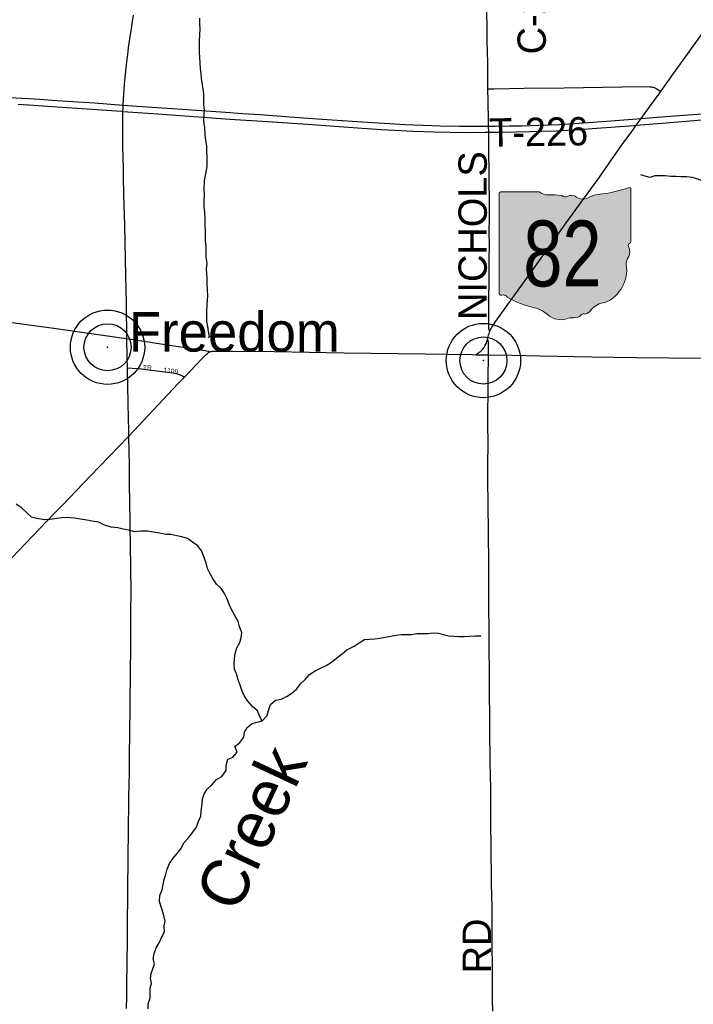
# Model space of a CAD drawing. Header units: feet. Extents: x 2113747 to 2516209, y 960708 to 1356798.
# Tile 227 of 253: x 2339271 to 2346398, y 1174717 to 1185127. Entities that reach past the tile are written whole.
import ezdxf
from ezdxf.enums import TextEntityAlignment as Align

# ---------------------------------------------------------------- set-up
doc = ezdxf.new("R2010")
doc.units = ezdxf.units.FT
doc.header["$LTSCALE"] = 50
doc.header["$MEASUREMENT"] = 0
for name, color, linetype in [('0_Xref', 7, 'Continuous'), ('GM_X_County_Road', 3, 'Continuous'), ('GM_X_County_Road_Text', 3, 'Continuous'), ('GM_X_Interstate_Route', 1, 'Continuous'), ('GM_X_Minor_River', 5, 'Continuous'), ('GM_X_Minor_River_Text', 5, 'Continuous'), ('GM_X_State_Location', 251, 'Continuous'), ('GM_X_State_Route', 1, 'Continuous'), ('GM_X_State_Shield', 251, 'Continuous'), ('GM_X_Township_Road', 4, 'Continuous'), ('GM_X_Township_Road_Text', 4, 'Continuous'), ('GM_X_Township_Subdivision', 4, 'Continuous'), ('GM_X_Township_Subdivision_Text', 4, 'Continuous'), ('GM_X_Unincorporated', 1, 'Continuous'), ('GM_X_Unincorporated_Location', 2, 'Continuous'), ('GM_X_Unincorporated_Text', 251, 'Continuous')]:
    doc.layers.add(name, color=color, linetype=linetype)
doc.styles.add('Styledgn030', font='dgn030.shx')
doc.styles.add('Styledgn031', font='dgn031.shx')

# ---------------------------------------------------------------- blocks, each defined once
blk = doc.blocks.new('M1-H5_217')
at = {"layer": 'GM_X_State_Shield', "linetype": 'Continuous', "true_color": 0x1e0000}
h = blk.add_hatch(color=18, dxfattribs=at)
edge = h.paths.add_edge_path()
edge.add_line((711.5512748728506, 89.69038223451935), (711.5512748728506, 642.4292893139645))
edge.add_line((711.5512748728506, 642.4292893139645), (711.4519030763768, 642.5278091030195))
edge.add_arc((696.1098771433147, 644.7216615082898), 15.49808853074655, 351.8620861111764, 457.7380000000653)
edge.add_line((694.023161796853, 660.0786262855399), (694.0231846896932, 660.0786317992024))
edge.add_arc((215.6435505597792, 2056.797888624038), 1476.371144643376, 275.84446944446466, 288.906452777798, ccw=False)
edge.add_line((365.9801086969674, 588.1009573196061), (365.9801066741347, 588.1009594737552))
edge.add_arc((403.9586955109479, 293.5157865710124), 297.023226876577, 97.346180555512, 120.7688527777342)
edge.add_line((252.0087886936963, 548.7294678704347), (252.0087824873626, 548.7294645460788))
edge.add_arc((204.612707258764, 651.1715615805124), 112.8750246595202, 233.8562055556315, 294.82819166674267, ccw=False)
edge.add_line((138.0374625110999, 560.0205441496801), (138.0374654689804, 560.0205424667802))
edge.add_arc((83.50627348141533, 483.6645863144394), 93.82900905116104, 54.4666833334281, 119.1411305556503)
edge.add_line((37.81506425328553, 565.6169892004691), (37.81506453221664, 565.6169886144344))
edge.add_arc((17.25471621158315, 605.7913352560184), 45.12987980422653, 219.7920611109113, 297.10236944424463, ccw=False)
edge.add_line((-17.42182925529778, 576.9080659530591), (-17.42182980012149, 576.9080661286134))
edge.add_arc((-110.2402786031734, 23.03722839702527), 561.5943102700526, 80.48669166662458, 94.98826944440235)
edge.add_line((-159.0719053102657, 582.5045121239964), (-159.0719000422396, 582.5044846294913))
edge.add_arc((-162.1074610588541, 738.908484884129), 156.4334552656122, 231.6195055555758, 271.1118833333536, ccw=False)
edge.add_line((-259.2340128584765, 616.2795369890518), (-259.2015184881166, 616.2440637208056))
edge.add_line((-259.2015184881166, 616.2440637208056), (-666.9041242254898, 616.2440637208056))
edge.add_line((-666.9041242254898, 616.2440637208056), (-666.9412597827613, 616.2795633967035))
edge.add_arc((-664.6604070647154, 600.3135952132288), 16.1280634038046, 98.1301027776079, 188.1301027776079)
edge.add_line((-680.62637524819, 598.0327424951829), (-680.6072733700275, 598.0636480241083))
edge.add_line((-680.6072733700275, 598.0636480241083), (-680.6072733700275, -458.5712582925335))
edge.add_line((-680.6072733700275, -458.5712582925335), (-680.6263743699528, -458.6079740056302))
edge.add_arc((-664.5151342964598, -460.8841950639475), 16.27123962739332, 171.9583861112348, 258.3066138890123)
edge.add_line((-667.812895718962, -476.8177448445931), (-667.8128982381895, -476.8177416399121))
edge.add_arc((-662.0481153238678, -352.7818432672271), 124.169790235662, 267.3389944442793, 280.6038555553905)
edge.add_line((-639.1987016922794, -474.8311820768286), (-639.1987019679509, -474.831181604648))
edge.add_arc((-636.6434350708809, -519.531103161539), 44.77289778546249, 29.74838055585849, 93.27174722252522, ccw=False)
edge.add_line((-597.7710303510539, -497.315151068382), (-597.7710260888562, -497.315154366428))
edge.add_arc((-71.36636179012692, 429.8114385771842), 1066.145201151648, 240.4129222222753, 257.1985000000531)
edge.add_line((-307.5964472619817, -609.8331817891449), (-307.5964406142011, -609.8331830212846))
edge.add_arc((-389.2220105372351, -933.2680402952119), 333.5758393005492, 47.18415555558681, 75.83597222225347, ccw=False)
edge.add_line((-162.5091320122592, -688.5761702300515), (-162.5091265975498, -688.5761749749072))
edge.add_arc((-28.4401791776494, -524.7737584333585), 211.673603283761, 230.7003722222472, 286.291836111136)
edge.add_line((30.94060543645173, -727.9476660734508), (30.94060344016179, -727.9476635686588))
edge.add_arc((93.86574833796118, -890.0948709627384), 173.9289818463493, 85.69512222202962, 111.2099472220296, ccw=False)
edge.add_line((106.9214873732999, -716.6565868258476), (106.9214872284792, -716.6565896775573))
edge.add_arc((109.3286034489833, -603.9020136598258), 112.7802669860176, 268.7770194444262, 315.5492722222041)
edge.add_line((189.8371287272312, -682.8815425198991), (189.8371289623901, -682.8815423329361))
edge.add_arc((211.3496800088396, -706.2366200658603), 31.75294487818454, 65.75173055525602, 132.6484222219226, ccw=False)
edge.add_line((224.3903386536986, -677.2850962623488), (224.3903387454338, -677.285096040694))
edge.add_arc((197.8102065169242, -560.9801045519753), 119.3036230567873, 282.8731916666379, 323.2771111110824)
edge.add_line((293.4364551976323, -632.3171569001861), (293.43645941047, -632.3171512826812))
edge.add_arc((454.0505528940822, -755.2192038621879), 202.2419381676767, 94.40312222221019, 142.576749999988, ccw=False)
edge.add_line((438.5237596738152, -553.5741685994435), (438.523756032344, -553.574169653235))
edge.add_arc((298.3474105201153, -211.9398530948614), 369.2741719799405, 292.3088861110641, 368.9858388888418)
edge.add_line((663.0894711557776, -154.2627927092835), (663.0894695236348, -154.2627859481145))
edge.add_arc((767.0788936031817, -141.6241802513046), 104.7546403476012, 136.8064972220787, 186.9295944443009, ccw=False)
edge.add_line((690.7079159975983, -69.92335421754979), (690.7079167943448, -69.92335321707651))
edge.add_arc((555.3839252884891, -20.75759949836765), 143.9786581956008, 340.0329638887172, 383.6495666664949)
edge.add_line((687.2706862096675, 36.99823405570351), (687.2706862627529, 36.99823372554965))
edge.add_arc((707.9709234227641, 49.11239851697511), 23.98442842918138, 107.943983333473, 210.3369666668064, ccw=False)
edge.add_line((700.5816322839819, 71.93018069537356), (700.5816327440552, 71.93017908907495))
edge.add_arc((695.016798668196, 87.5547599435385), 16.58598520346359, 289.6038111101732, 367.7341305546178)
edge.add_line((711.451904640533, 89.78684346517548), (711.4156001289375, 89.82605697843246))
edge.add_line((711.4156001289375, 89.82605697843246), (711.5512748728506, 89.69038223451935))
at = {"layer": 'GM_X_State_Shield', "color": 7, "linetype": 'Continuous', "lineweight": 13, "flags": 128}
blk.add_lwpolyline([(711.5512748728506, 89.69038223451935), (711.5512748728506, 642.4292893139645), (711.4519030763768, 642.5278091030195, 0.4979057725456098), (694.023161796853, 660.0786262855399), (694.0231846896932, 660.0786317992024, -0.05705544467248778), (365.9801086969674, 588.1009573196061), (365.9801066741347, 588.1009594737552, 0.1025580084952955), (252.0087886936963, 548.7294678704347), (252.0087824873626, 548.7294645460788, -0.272499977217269), (138.0374625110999, 560.0205441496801), (138.0374654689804, 560.0205424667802, 0.2899328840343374), (37.81506425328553, 565.6169892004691), (37.81506453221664, 565.6169886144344, -0.3507354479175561), (-17.42182925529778, 576.9080659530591), (-17.42182980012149, 576.9080661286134, 0.06335965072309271), (-159.0719053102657, 582.5045121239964), (-159.0719000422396, 582.5044846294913, -0.1740440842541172), (-259.2340128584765, 616.2795369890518), (-259.2015184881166, 616.2440637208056), (-666.9041242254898, 616.2440637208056), (-666.9412597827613, 616.2795633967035, 0.414213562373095), (-680.62637524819, 598.0327424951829), (-680.6072733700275, 598.0636480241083), (-680.6072733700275, -458.5712582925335), (-680.6263743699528, -458.6079740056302, 0.3956667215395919), (-667.812895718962, -476.8177448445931), (-667.8128982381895, -476.8177416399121, 0.05794359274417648), (-639.1987016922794, -474.8311820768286), (-639.1987019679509, -474.831181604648, -0.2844960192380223), (-597.7710303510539, -497.315151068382), (-597.7710260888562, -497.315154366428, 0.0733721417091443), (-307.5964472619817, -609.8331817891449), (-307.5964406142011, -609.8331830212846, -0.1256725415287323), (-162.5091320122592, -688.5761702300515), (-162.5091265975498, -688.5761749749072, 0.2474354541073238), (30.94060543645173, -727.9476660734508), (30.94060344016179, -727.9476635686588, -0.1117916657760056), (106.9214873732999, -716.6565868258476), (106.9214872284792, -716.6565896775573, 0.2069637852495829), (189.8371287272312, -682.8815425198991), (189.8371289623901, -682.8815423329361, -0.3004743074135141), (224.3903386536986, -677.2850962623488), (224.3903387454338, -677.285096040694, 0.1781447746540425), (293.4364551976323, -632.3171569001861), (293.43645941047, -632.3171512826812, -0.213348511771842), (438.5237596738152, -553.5741685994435), (438.523756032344, -553.574169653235, 0.3476349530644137), (663.0894711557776, -154.2627927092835), (663.0894695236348, -154.2627859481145, -0.2222582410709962), (690.7079159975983, -69.92335421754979), (690.7079167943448, -69.92335321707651, 0.1926447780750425), (687.2706862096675, 36.99823405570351), (687.2706862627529, 36.99823372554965, -0.4790820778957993), (700.5816322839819, 71.93018069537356), (700.5816327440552, 71.93017908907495, 0.354758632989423), (711.451904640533, 89.78684346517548), (711.4156001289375, 89.82605697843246), (711.5512748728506, 89.69038223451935)], format="xyb", dxfattribs=at)
at = {"layer": 'GM_X_State_Shield', "color": 9, "linetype": 'Continuous', "lineweight": 13, "style": 'Styledgn030', "width": 0.8}
blk.add_text('82', height=696.0951421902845, dxfattribs=at).set_placement((-12.10056602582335, -384.0604357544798), align=Align.CENTER)
blk = doc.blocks.new('Unicorp7')
at = {"layer": 'GM_X_Unincorporated'}
for radius in [392.8488348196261, 249.0278639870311]:
    blk.add_circle((0, 0), radius, dxfattribs=at)
blk = doc.blocks.new('Unicorp26')
at = {"layer": 'GM_X_Unincorporated'}
for radius in [392.8488348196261, 249.0278639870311]:
    blk.add_circle((0, 0), radius, dxfattribs=at)
blk = doc.blocks.new('POR')
at = {"layer": 'GM_X_County_Road', "flags": 128}
for points in [[(2344224.41259163, 1184396.351674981), (2344222.870599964, 1184474.173041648), (2344222.54251663, 1184684.343224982), (2344219.49134163, 1184772.794491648), (2344217.883733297, 1184913.903133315), (2344213.159333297, 1185330.568966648)], [(2344244.064783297, 1181832.085149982), (2344241.112033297, 1181837.137633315), (2344238.815449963, 1181842.386966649), (2344236.91256663, 1181850.195349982), (2344235.665849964, 1181859.676958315), (2344233.992624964, 1181883.233341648), (2344233.238033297, 1181951.409058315), (2344233.27084163, 1182079.492791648), (2344234.517558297, 1182194.059491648), (2344236.02674163, 1182345.043441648), (2344236.42044163, 1182443.468441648), (2344238.19209163, 1182587.792299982), (2344239.47161663, 1182738.776249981), (2344239.110724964, 1182879.917699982), (2344240.783949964, 1183037.430508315), (2344239.930933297, 1183231.130908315), (2344238.68421663, 1183401.799858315), (2344237.535924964, 1183516.629024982), (2344234.45194163, 1183739.430416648), (2344233.205224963, 1183847.665108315), (2344232.68029163, 1183936.608499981), (2344232.647483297, 1183939.561249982), (2344231.40076663, 1184001.962699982), (2344230.482133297, 1184047.795941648), (2344225.79054163, 1184280.735108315), (2344224.70786663, 1184382.440941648), (2344224.41259163, 1184396.351674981)], [(2344230.154049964, 1181583.397983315), (2344230.51494163, 1181633.890008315), (2344230.285283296, 1181691.107741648), (2344229.53069163, 1181717.813724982), (2344228.64486663, 1181727.032866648), (2344226.315474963, 1181736.087966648), (2344223.592383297, 1181743.666691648), (2344220.18031663, 1181749.965891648)], [(2344275.19989163, 1174646.469599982), (2344274.543724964, 1174761.364383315), (2344274.478108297, 1174830.294691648), (2344272.083099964, 1175092.794166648), (2344271.65659163, 1175168.220524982), (2344270.901999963, 1175282.984074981), (2344270.96761663, 1175374.814599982), (2344270.77076663, 1175486.330124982), (2344270.311449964, 1175567.990066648), (2344267.982058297, 1175718.514699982), (2344265.16054163, 1175888.888374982), (2344263.946633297, 1175974.025999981), (2344261.092308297, 1176127.995508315), (2344258.66449163, 1176278.290483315), (2344257.713049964, 1176395.941166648), (2344257.417774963, 1176438.493574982), (2344256.171058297, 1176579.274133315), (2344256.171058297, 1176680.750308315), (2344255.350849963, 1176779.044074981), (2344254.33379163, 1176831.537408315), (2344253.612008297, 1176897.219691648), (2344253.776049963, 1176992.331049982), (2344251.08576663, 1177139.738891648), (2344250.856108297, 1177162.671916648), (2344249.445349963, 1177247.875158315), (2344248.493908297, 1177329.731949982), (2344246.85349163, 1177408.143866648), (2344245.902049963, 1177499.711924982), (2344246.131708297, 1177642.854683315), (2344245.606774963, 1177721.430641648), (2344244.852183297, 1177777.204808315), (2344242.91649163, 1177980.649283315), (2344240.849566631, 1178095.511258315), (2344240.029358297, 1178150.957341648), (2344239.537233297, 1178308.240491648), (2344238.97949163, 1178409.946324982), (2344238.028049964, 1178459.158824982), (2344237.01099163, 1178554.335799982), (2344236.42044163, 1178721.756724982), (2344235.075299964, 1178882.517558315), (2344233.762966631, 1178997.412341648), (2344233.402074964, 1179181.204624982), (2344232.38501663, 1179368.310549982), (2344232.417824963, 1179492.982216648), (2344231.827274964, 1179581.564716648), (2344231.335149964, 1179745.671999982), (2344227.66061663, 1179975.067866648), (2344225.59369163, 1180106.137158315), (2344225.10156663, 1180155.382466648), (2344225.10156663, 1180289.568549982), (2344224.773483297, 1180462.599699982), (2344226.840408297, 1180604.462933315), (2344224.281358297, 1180889.173649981), (2344224.281358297, 1180977.723341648), (2344226.348283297, 1181174.638958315), (2344226.446708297, 1181279.625624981), (2344226.709174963, 1181397.932474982), (2344229.169799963, 1181515.648774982), (2344229.202608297, 1181544.159216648), (2344230.154049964, 1181583.397983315)], [(2340401.126274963, 1174671.764824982), (2340403.422858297, 1174796.403683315), (2340403.390049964, 1174914.415258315), (2340408.409724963, 1175156.770416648), (2340408.901849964, 1175245.352916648), (2340410.14856663, 1175310.936774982), (2340411.559324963, 1175435.313166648), (2340412.970083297, 1175572.944124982), (2340413.068508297, 1175654.932149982), (2340414.052758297, 1175789.347891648), (2340415.06981663, 1175864.577399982), (2340415.594749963, 1175992.398666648), (2340416.44776663, 1176038.297524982), (2340417.071124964, 1176146.565024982), (2340418.21941663, 1176274.419099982), (2340422.976624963, 1176556.045833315), (2340422.74696663, 1176634.129666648), (2340425.240399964, 1176796.202833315), (2340425.535674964, 1176908.965074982), (2340429.866374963, 1177039.968749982), (2340432.917549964, 1177164.509183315), (2340433.86899163, 1177285.834399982), (2340434.16426663, 1177394.069091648), (2340435.312558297, 1177538.458566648), (2340437.346674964, 1177640.131591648), (2340438.29811663, 1177807.322858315), (2340439.315174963, 1177935.275358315), (2340440.135383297, 1177991.016716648), (2340442.267924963, 1178128.680483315), (2340442.267924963, 1178210.635699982), (2340441.874224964, 1178256.600174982), (2340445.220674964, 1178460.044649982), (2340445.417524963, 1178574.841008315), (2340445.844033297, 1178686.454958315), (2340446.500199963, 1178755.352458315), (2340447.418833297, 1178922.445299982), (2340448.665549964, 1179014.275824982), (2340448.895208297, 1179142.228324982), (2340448.173424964, 1179257.024683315), (2340446.237733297, 1179398.034899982), (2340444.00676663, 1179512.864066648), (2340442.399158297, 1179611.321874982), (2340441.185249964, 1179732.679899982), (2340438.659008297, 1179877.003758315), (2340436.952974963, 1179972.147924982), (2340435.082899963, 1180054.135949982), (2340434.06584163, 1180188.584499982), (2340431.90049163, 1180372.311166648), (2340428.718083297, 1180610.729324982), (2340427.110474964, 1180668.143908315), (2340424.71546663, 1180725.591299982)]]:
    blk.add_lwpolyline(points, dxfattribs=at)
at = {"layer": 'GM_X_Interstate_Route', "flags": 128}
for points in [[(2339165.236358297, 1184304.914849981), (2339291.679674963, 1184298.845308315), (2339363.20184163, 1184294.645841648), (2339482.98506663, 1184287.920133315), (2339612.742024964, 1184277.880783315), (2339829.04736663, 1184262.788949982), (2340063.79099163, 1184246.450399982), (2340366.119783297, 1184224.928133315), (2340411.23124163, 1184221.712916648), (2340721.46684163, 1184199.928183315), (2340888.428449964, 1184188.215608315), (2341091.577649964, 1184173.943983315), (2341449.155674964, 1184149.140883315), (2341628.223558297, 1184136.706524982), (2341816.05126663, 1184123.648808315), (2342129.63331663, 1184101.043866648), (2342471.46334163, 1184075.912683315), (2343003.778549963, 1184039.003308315), (2343185.274249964, 1184028.570258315), (2343345.706999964, 1184020.597833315), (2343534.45334163, 1184011.214649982), (2343721.624883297, 1184005.374766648), (2343922.904008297, 1184001.929891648), (2344170.77096663, 1184000.945641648), (2344231.40076663, 1184001.962699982), (2344302.16834163, 1184003.110991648), (2344451.118174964, 1184003.635924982), (2344583.335758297, 1184006.555866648), (2344763.847208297, 1184012.297324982), (2344876.904724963, 1184016.365558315), (2344983.433383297, 1184020.499408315), (2345136.484258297, 1184030.374716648), (2345336.12296663, 1184043.596474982), (2345524.11471663, 1184057.638441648), (2345845.439533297, 1184082.868049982), (2346014.07436663, 1184096.122616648), (2346578.016808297, 1184140.249824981)], [(2345768.515164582, 1184009.309133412), (2345793.667983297, 1184011.214649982), (2346108.923258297, 1184035.099116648), (2346570.897399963, 1184075.748641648)], [(2339256.279483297, 1184233.917616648), (2339417.368399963, 1184224.468816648), (2339667.82721663, 1184206.489849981), (2339985.871199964, 1184183.688058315), (2340347.57643238, 1184159.266354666)], [(2340347.57643238, 1184159.266354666), (2340363.429499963, 1184158.195983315), (2340730.751599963, 1184133.425691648), (2341492.62671663, 1184076.536041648), (2341890.75584163, 1184049.272316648), (2342316.903283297, 1184020.925916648), (2342895.642283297, 1183979.718649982), (2343098.43059163, 1183965.971958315), (2343302.990549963, 1183954.324999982), (2343429.991608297, 1183949.600599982), (2343653.285124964, 1183940.939199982), (2343994.229324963, 1183935.657058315), (2344195.37721663, 1183936.444458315), (2344232.68029163, 1183936.608499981), (2344375.232499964, 1183937.133433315), (2344671.032433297, 1183944.285649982), (2344790.323533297, 1183947.172783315), (2344945.441333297, 1183952.914241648), (2345070.736358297, 1183960.066458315), (2345193.373908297, 1183967.087441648), (2345372.376174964, 1183978.898441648), (2345572.802283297, 1183994.482399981), (2345768.515164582, 1184009.309133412)]]:
    blk.add_lwpolyline(points, dxfattribs=at)
at = {"layer": 'GM_X_Minor_River', "flags": 128}
for points in [[(2341172.559999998, 1185141.55), (2341173.159999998, 1185087.41), (2341177.839999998, 1185025.3), (2341174.489999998, 1184967.11), (2341169.219999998, 1184900.89), (2341169.939999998, 1184836.73), (2341168.519999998, 1184784.57), (2341173.129999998, 1184728.48), (2341175.819999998, 1184666.35), (2341180.419999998, 1184612.27), (2341187.009999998, 1184558.2), (2341191.569999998, 1184508.12), (2341198.129999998, 1184458.07), (2341206.809999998, 1184396.01), (2341215.409999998, 1184341.97), (2341214.049999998, 1184283.81), (2341214.669999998, 1184227.67), (2341221.319999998, 1184169.59), (2341219.869999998, 1184119.45), (2341214.579999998, 1184055.22), (2341225.379999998, 1183983.16), (2341230.129999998, 1183915.04), (2341234.839999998, 1183850.92), (2341245.459999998, 1183794.9), (2341248.129999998, 1183734.78), (2341250.729999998, 1183680.68), (2341249.309999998, 1183628.52), (2341249.899999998, 1183574.39), (2341238.549999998, 1183516.11), (2341223.549999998, 1183425.7), (2341220.549999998, 1183335.43), (2341223.199999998, 1183277.31), (2341219.949999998, 1183209.1), (2341218.549999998, 1183154.94), (2341225.259999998, 1183090.85), (2341230.039999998, 1183020.72), (2341228.849999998, 1182946.53), (2341231.449999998, 1182892.41), (2341234.029999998, 1182840.31), (2341234.609999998, 1182788.18), (2341239.179999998, 1182736.1), (2341241.769999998, 1182683.99), (2341238.519999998, 1182615.78), (2341249.229999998, 1182551.74), (2341243.869999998, 1182493.52), (2341246.439999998, 1182441.42), (2341251.029999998, 1182389.34), (2341251.639999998, 1182333.21), (2341254.339999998, 1182271.08), (2341257.039999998, 1182206.93), (2341252.059999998, 1182114.64), (2341248.839999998, 1182044.43), (2341247.399999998, 1181994.28), (2341247.999999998, 1181940.14), (2341256.639999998, 1181882.09), (2341263.189999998, 1181832.04), (2341275.819999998, 1181776.04), (2341265.949999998, 1181763.9)], [(2346810.519999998, 1183279.99), (2346756.249999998, 1183305.42), (2346689.889999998, 1183338.74), (2346635.649999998, 1183360.17), (2346573.339999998, 1183389.52), (2346509.039999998, 1183416.86), (2346446.799999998, 1183440.19), (2346388.609999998, 1183457.56), (2346324.539999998, 1183464.84), (2346270.549999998, 1183464.21), (2346214.499999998, 1183469.58), (2346158.509999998, 1183468.93), (2346098.429999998, 1183476.25), (2345990.459999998, 1183475), (2345938.629999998, 1183460.36), (2345872.469999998, 1183475.64), (2345842.359999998, 1183485.31)], [(2341836.719999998, 1177714.07), (2341806.159999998, 1177765.86), (2341785.559999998, 1177819.75), (2341735.039999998, 1177867.29), (2341684.429999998, 1177922.84), (2341649.839999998, 1177976.58), (2341625.259999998, 1178028.44), (2341602.589999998, 1178090.33), (2341581.969999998, 1178146.23), (2341565.259999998, 1178210.2), (2341542.689999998, 1178262.08), (2341538.089999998, 1178316.17), (2341543.509999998, 1178368.35), (2341550.889999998, 1178424.59), (2341568.199999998, 1178486.95), (2341599.559999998, 1178543.46), (2341613.009999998, 1178593.74), (2341620.449999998, 1178643.96), (2341595.699999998, 1178711.85), (2341581.089999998, 1178767.82), (2341546.409999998, 1178829.58), (2341515.809999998, 1178883.36), (2341489.219999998, 1178937.19), (2341464.469999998, 1179005.09), (2341437.859999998, 1179060.92), (2341403.289999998, 1179112.65), (2341352.789999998, 1179158.19), (2341318.199999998, 1179211.92), (2341285.589999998, 1179267.69), (2341258.979999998, 1179323.53), (2341242.309999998, 1179383.49), (2341215.469999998, 1179459.37), (2341192.899999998, 1179511.24), (2341154.319999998, 1179564.93), (2341099.899999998, 1179602.4), (2341045.479999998, 1179641.87), (2340987.269999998, 1179661.25), (2340933.169999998, 1179670.65), (2340868.999999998, 1179685.95), (2340817.039999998, 1179683.34), (2340750.879999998, 1179698.6), (2340682.769999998, 1179709.84), (2340622.669999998, 1179719.17), (2340556.689999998, 1179718.41), (2340484.769999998, 1179711.56), (2340424.579999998, 1179728.91), (2340366.439999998, 1179742.27), (2340310.329999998, 1179753.65), (2340240.229999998, 1179762.86), (2340161.959999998, 1179788.02), (2340109.679999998, 1179813.48), (2340057.609999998, 1179820.89), (2339981.449999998, 1179836.05), (2339913.339999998, 1179847.28), (2339851.239999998, 1179856.6), (2339767.149999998, 1179865.64), (2339715.199999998, 1179861.03), (2339663.289999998, 1179854.41), (2339593.429999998, 1179841.57), (2339531.449999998, 1179840.84), (2339453.309999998, 1179853.98), (2339397.149999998, 1179869.36), (2339342.629999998, 1179916.85), (2339288.069999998, 1179968.36), (2339233.659999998, 1180005.82)], [(2340855.569999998, 1176204.83), (2340894.929999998, 1176261.43), (2340936.369999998, 1176312.05), (2340981.709999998, 1176370.72), (2341007.099999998, 1176425.16), (2341058.469999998, 1176481.89), (2341141.259999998, 1176591.14), (2341158.689999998, 1176641.47), (2341187.979999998, 1176705.97), (2341191.399999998, 1176758.14), (2341202.529999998, 1176836.47), (2341205.919999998, 1176890.65), (2341221.369999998, 1176940.96), (2341252.769999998, 1176993.46), (2341304.299999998, 1177036.16), (2341353.659999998, 1177092.88), (2341409.299999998, 1177125.61), (2341456.569999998, 1177190.33), (2341453.999999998, 1177242.43), (2341473.259999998, 1177308.82), (2341526.999999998, 1177331.5), (2341572.429999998, 1177382.16), (2341547.749999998, 1177444.03), (2341599.289999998, 1177484.73), (2341642.639999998, 1177543.39), (2341648.079999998, 1177593.57), (2341677.519999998, 1177644.05), (2341729.049999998, 1177686.75), (2341782.889999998, 1177699.41), (2341836.719999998, 1177714.07), (2341888.089999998, 1177770.81), (2341901.489999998, 1177825.1), (2341924.819999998, 1177885.53), (2341978.289999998, 1177932.28), (2342038.139999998, 1177945), (2342099.819999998, 1177973.79), (2342151.419999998, 1178008.47), (2342202.939999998, 1178051.17), (2342238.379999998, 1178101.71), (2342291.839999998, 1178150.46), (2342337.219999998, 1178205.13), (2342396.809999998, 1178241.92), (2342452.489999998, 1178270.63), (2342514.159999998, 1178299.42), (2342569.739999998, 1178336.16), (2342625.249999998, 1178380.92), (2342680.759999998, 1178423.67), (2342732.279999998, 1178466.37), (2342807.869999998, 1178503.34), (2342863.449999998, 1178540.08), (2342919.079999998, 1178572.81), (2342973.019999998, 1178577.45), (2343028.989999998, 1178580.11), (2343080.879999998, 1178588.72), (2343136.789999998, 1178597.39), (2343194.659999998, 1178608.1), (2343250.509999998, 1178620.77), (2343308.449999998, 1178625.46), (2343360.429999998, 1178626.06), (2343414.399999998, 1178628.69), (2343472.299999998, 1178637.39), (2343590.259999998, 1178638.75), (2343646.219999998, 1178643.41), (2343700.219999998, 1178642.03), (2343750.359999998, 1178628.57), (2343806.529999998, 1178613.19), (2343864.579999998, 1178607.84), (2343918.609999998, 1178604.47), (2343974.589999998, 1178605.11), (2344028.559999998, 1178607.74), (2344088.479999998, 1178614.45), (2344144.479999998, 1178613.1), (2344152.439999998, 1178617.2)], [(2340628.629999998, 1174668.27), (2340630.019999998, 1174722.43), (2340651.379999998, 1174780.82), (2340652.819999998, 1174830.97), (2340652.199999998, 1174887.1), (2340663.639999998, 1174937.36), (2340653.069999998, 1174989.37), (2340662.479999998, 1175041.62), (2340677.899999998, 1175093.93), (2340697.319999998, 1175146.29), (2340682.739999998, 1175198.25), (2340692.119999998, 1175254.51), (2340715.449999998, 1175314.93), (2340748.799999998, 1175373.47), (2340770.239999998, 1175423.85), (2340801.559999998, 1175484.36), (2340798.869999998, 1175546.49), (2340810.319999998, 1175596.75), (2340793.519999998, 1175668.74), (2340770.769999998, 1175736.66), (2340750.039999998, 1175802.58), (2340753.309999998, 1175868.79), (2340776.629999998, 1175929.21), (2340789.999999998, 1175985.52), (2340799.439999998, 1176035.75), (2340816.859999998, 1176088.08), (2340832.209999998, 1176146.41), (2340855.569999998, 1176204.83)]]:
    blk.add_lwpolyline(points, dxfattribs=at)
at = {"layer": 'GM_X_State_Route', "flags": 128}
for points in [[(2340457.040156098, 1185060.782426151), (2340474.452899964, 1185173.285816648)], [(2346336.723158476, 1184763.499257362), (2346379.592008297, 1184822.695966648), (2346658.200374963, 1185208.423541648), (2346927.688024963, 1185580.634083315), (2347319.813224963, 1186119.314108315), (2347793.729599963, 1186773.052958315), (2348191.858724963, 1187319.639791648), (2348636.739724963, 1187929.481091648), (2349058.75331663, 1188499.263416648), (2349083.917308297, 1188533.220041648), (2349440.314233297, 1189012.615408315), (2349810.91716663, 1189518.355866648), (2350115.706583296, 1189938.007258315), (2350134.768224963, 1189964.483583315), (2350465.574649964, 1190421.733324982), (2350673.185783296, 1190704.836433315), (2350859.077799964, 1190958.838549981), (2351059.372674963, 1191231.049291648), (2351418.59111663, 1191719.827841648), (2351612.29151663, 1191984.591091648), (2351769.048579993, 1192198.309297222)], [(2340368.180509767, 1183519.120898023), (2340367.268074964, 1183551.832366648), (2340366.283824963, 1183676.471224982), (2340363.560733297, 1183784.607491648), (2340361.592233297, 1183906.031133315), (2340360.706408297, 1184007.802583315), (2340361.42819163, 1184099.829958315), (2340363.429499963, 1184158.195983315), (2340364.938683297, 1184201.634216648), (2340366.119783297, 1184224.928133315), (2340372.05809163, 1184342.710049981), (2340379.079074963, 1184441.036624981), (2340385.968824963, 1184512.952491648), (2340392.72734163, 1184578.208266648), (2340400.20764163, 1184653.306541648), (2340413.10131663, 1184760.885066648), (2340422.64854163, 1184829.192016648), (2340437.477908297, 1184926.534341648), (2340456.375508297, 1185056.488149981), (2340457.040156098, 1185060.782426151)], [(2345749.244975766, 1183949.714665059), (2345793.667983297, 1184011.214649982), (2345845.439533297, 1184082.868049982), (2345935.957724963, 1184208.163074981), (2346052.16484163, 1184369.514458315), (2346187.072708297, 1184556.850041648), (2346336.723158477, 1184763.499257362)], [(2345379.139517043, 1183428.601313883), (2345653.44516663, 1183817.087741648), (2345749.244975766, 1183949.714665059)], [(2340424.71546663, 1180725.591299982), (2340424.288958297, 1180763.288074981), (2340422.386074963, 1180933.399283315), (2340418.252224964, 1181051.476474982), (2340414.348033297, 1181277.952399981), (2340411.559324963, 1181379.658233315), (2340410.115758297, 1181445.570174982), (2340407.753558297, 1181553.608016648), (2340405.949099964, 1181755.805774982), (2340402.96354163, 1181897.997091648), (2340400.470108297, 1181973.521874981), (2340399.157774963, 1182137.694774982), (2340393.153849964, 1182416.598416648), (2340391.316583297, 1182593.894649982), (2340381.539699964, 1182957.903108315), (2340373.403233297, 1183274.273866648), (2340369.466233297, 1183473.026749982), (2340368.180509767, 1183519.120898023)], [(2344095.311799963, 1181585.628949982), (2344133.17261663, 1181610.432049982), (2344141.53874163, 1181616.534399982), (2344148.52691663, 1181622.669558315), (2344155.941599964, 1181629.985816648), (2344162.70011663, 1181637.334883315), (2344170.08199163, 1181645.044841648), (2344176.807699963, 1181653.378158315), (2344182.58196663, 1181661.383391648), (2344187.076708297, 1181668.765266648), (2344192.32604163, 1181677.820366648), (2344201.249908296, 1181695.766524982), (2344208.828633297, 1181714.204808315), (2344216.472974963, 1181736.317624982), (2344220.18031663, 1181749.965891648), (2344224.248549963, 1181763.876624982), (2344231.958508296, 1181793.568166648), (2344236.486058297, 1181808.922466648), (2344241.210458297, 1181824.670466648), (2344244.064783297, 1181832.085149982), (2344248.231441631, 1181842.649433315), (2344252.85741663, 1181852.951249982), (2344257.77866663, 1181863.089024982), (2344265.06211663, 1181876.015508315), (2344272.44399163, 1181888.187399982), (2344306.761508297, 1181939.893333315), (2344479.464574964, 1182179.459783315), (2344727.331533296, 1182522.667758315), (2345053.708833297, 1182979.162908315), (2345375.29611663, 1183423.158083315), (2345379.139517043, 1183428.601313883)], [(2339164.645808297, 1181928.607266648), (2339655.753749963, 1181862.596899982), (2340175.70021663, 1181788.974999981), (2340373.764124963, 1181760.431749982), (2340405.949099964, 1181755.805774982)], [(2340405.949099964, 1181755.805774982), (2340810.607083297, 1181693.371516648), (2341231.70204163, 1181630.379516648), (2341249.877858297, 1181626.967449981), (2341264.510374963, 1181622.603941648), (2341281.60351663, 1181615.386108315)], [(2341281.60351663, 1181615.386108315), (2341289.936833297, 1181618.043583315), (2341298.33576663, 1181619.848041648), (2341307.817374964, 1181621.422841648), (2341319.365908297, 1181622.669558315), (2341327.56799163, 1181623.194491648), (2341337.082408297, 1181623.456958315), (2341521.95736663, 1181622.833599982), (2341961.982733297, 1181617.813924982), (2342703.779149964, 1181606.626283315), (2343560.43754163, 1181594.684049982), (2344059.321058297, 1181586.711624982), (2344095.311799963, 1181585.628949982)], [(2340424.71546663, 1180725.591299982), (2340945.154058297, 1181276.607258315), (2341012.60799163, 1181347.177983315), (2341196.76116663, 1181539.861324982), (2341237.181033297, 1181580.248383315), (2341252.929033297, 1181595.044941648), (2341260.83584163, 1181601.376949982), (2341269.59566663, 1181607.971424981), (2341281.60351663, 1181615.386108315)], [(2344095.311799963, 1181585.628949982), (2344230.154049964, 1181583.397983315), (2344477.66011663, 1181579.264133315), (2344776.215949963, 1181572.604041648), (2345324.21354163, 1181564.369149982), (2345796.719158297, 1181554.657883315), (2346485.72696663, 1181547.604091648), (2346833.626533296, 1181542.781266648), (2347276.539033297, 1181535.727474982), (2347817.71249163, 1181527.131691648), (2348641.103233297, 1181512.958491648), (2349198.385583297, 1181505.937508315), (2349231.915699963, 1181505.510999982), (2349878.272674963, 1181495.471649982), (2350570.692549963, 1181484.218391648), (2351052.74539163, 1181475.655416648), (2351984.43644163, 1181460.957283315), (2352686.79724163, 1181449.999299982), (2352960.114988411, 1181445.680389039)], [(2339725.494208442, 1179997.033284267), (2340017.859324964, 1180301.149891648), (2340424.71546663, 1180725.591299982)], [(2339186.33211663, 1179438.750041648), (2339633.411274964, 1179901.249116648), (2339725.494208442, 1179997.033284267)]]:
    blk.add_lwpolyline(points, dxfattribs=at)
at = {"layer": 'GM_X_Township_Road', "flags": 128}
blk.add_lwpolyline([(2344224.41259163, 1184396.351674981), (2344286.649999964, 1184397.499966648), (2344608.499749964, 1184402.421216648), (2345029.463474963, 1184406.719108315), (2345649.869058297, 1184418.792574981), (2345916.174299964, 1184419.448741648), (2345939.205749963, 1184418.661341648), (2345948.162424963, 1184417.841133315), (2345956.59416663, 1184416.791266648), (2345965.518033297, 1184414.921191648), (2345974.245049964, 1184412.657416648), (2345982.053433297, 1184410.328024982), (2345990.15709163, 1184407.309658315), (2345997.867049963, 1184404.028824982), (2346012.827649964, 1184396.056399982), (2346026.86961663, 1184386.607599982), (2346052.16484163, 1184369.514458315)], dxfattribs=at)
at = {"layer": 'GM_X_Township_Subdivision', "flags": 128}
blk.add_lwpolyline([(2340410.115758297, 1181445.570174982), (2340459.000174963, 1181441.731599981), (2340554.177149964, 1181434.284108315), (2340694.760858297, 1181418.634533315), (2340835.082099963, 1181400.491524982), (2340893.80901663, 1181391.961358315), (2340926.322074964, 1181385.465308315), (2340952.010999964, 1181378.411516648), (2340974.058199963, 1181370.209433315), (2340993.579158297, 1181360.268508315), (2341012.60799163, 1181347.177983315)], dxfattribs=at)
at = {"layer": 'GM_X_Unincorporated_Location'}
for p in [(2340200.113215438, 1181664.201554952), (2344176.86093891, 1181523.749207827)]:
    blk.add_point(p, dxfattribs=at)
at = {"color": 7, "linetype": 'Continuous', "lineweight": 0}
for name, p in [('M1-H5_217', (2345024.909298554, 1182691.736595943)), ('Unicorp7', (2340200.113215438, 1181664.201554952)), ('Unicorp26', (2344176.86093891, 1181523.749207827))]:
    blk.add_blockref(name, p, dxfattribs=at)
at = {"layer": 'GM_X_County_Road_Text', "char_height": 300.0000000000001, "attachment_point": 7, "line_spacing_factor": 0.8, "style": 'Styledgn030'}
for s, insert, rotation in [('{\\Fdgn000|c0;\\C256;C-225}', (2344843.092669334, 1184761.50031075), 90.546944), ('{\\Fdgn000|c0;\\C256;NICHOLS}', (2344217.03390032, 1181952.58488952), 90), ('{\\Fdgn000|c0;\\C256;RD}', (2344256.729559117, 1175044.600103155), 90)]:
    blk.add_mtext(s, dxfattribs=dict(at, insert=insert, rotation=rotation))
at = {"layer": 'GM_X_Minor_River_Text', "insert": (2341575.832118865, 1175664.440835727), "char_height": 500.2929, "attachment_point": 7, "rotation": 64.97843888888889, "line_spacing_factor": 0.8, "style": 'Styledgn031'}
blk.add_mtext('{\\Fdgn000|c0;\\C256;Creek}', dxfattribs=at)
at = {"layer": 'GM_X_State_Location', "char_height": 1, "attachment_point": 5, "line_spacing_factor": 0.8, "style": 'Styledgn030'}
for s, insert in [('{\\Fdgn000|c0;\\C256;s}', (2345024.97210373, 1182691.736595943)), ('{\\Fdgn000|c0;\\C256;r}', (2345025.000179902, 1182691.736595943))]:
    blk.add_mtext(s, dxfattribs=dict(at, insert=insert))
at = {"layer": 'GM_X_State_Location', "insert": (2344772.880980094, 1182618.149918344), "char_height": 1, "attachment_point": 7, "rotation": 1e-05, "line_spacing_factor": 0.8, "style": 'Styledgn030'}
blk.add_mtext('{\\Fdgn000|c0;\\C256;88}', dxfattribs=at)
at = {"layer": 'GM_X_Township_Road_Text', "insert": (2344239.199598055, 1183779.337547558), "char_height": 300.0000000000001, "attachment_point": 7, "rotation": 0.8530990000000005, "line_spacing_factor": 0.8, "style": 'Styledgn030'}
blk.add_mtext('{\\Fdgn000|c0;\\C256;T-226}', dxfattribs=at)
at = {"layer": 'GM_X_Township_Subdivision_Text', "char_height": 50.00000000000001, "attachment_point": 7, "line_spacing_factor": 0.8, "style": 'Styledgn030'}
for s, insert, rotation in [('{\\Fdgn000|c0;\\C256;TR}', (2340574.873535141, 1181426.241184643), 356.822188), ('{\\Fdgn000|c0;\\C256;1109}', (2340789.878887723, 1181399.907550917), 351.86662)]:
    blk.add_mtext(s, dxfattribs=dict(at, insert=insert, rotation=rotation))
at = {"layer": 'GM_X_Unincorporated_Text', "insert": (2340425.694309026, 1181612.342625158), "char_height": 417.0000000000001, "attachment_point": 7, "rotation": 1e-05, "line_spacing_factor": 0.8, "style": 'Styledgn030'}
blk.add_mtext('{\\Fdgn000|c0;\\C256;Freedom}', dxfattribs=at)

msp = doc.modelspace()

# ---------------------------------------------------------------- block references
at = {"layer": '0_Xref'}
msp.add_blockref('POR', (0, 0), dxfattribs=at)

doc.saveas('drawing.dxf')
